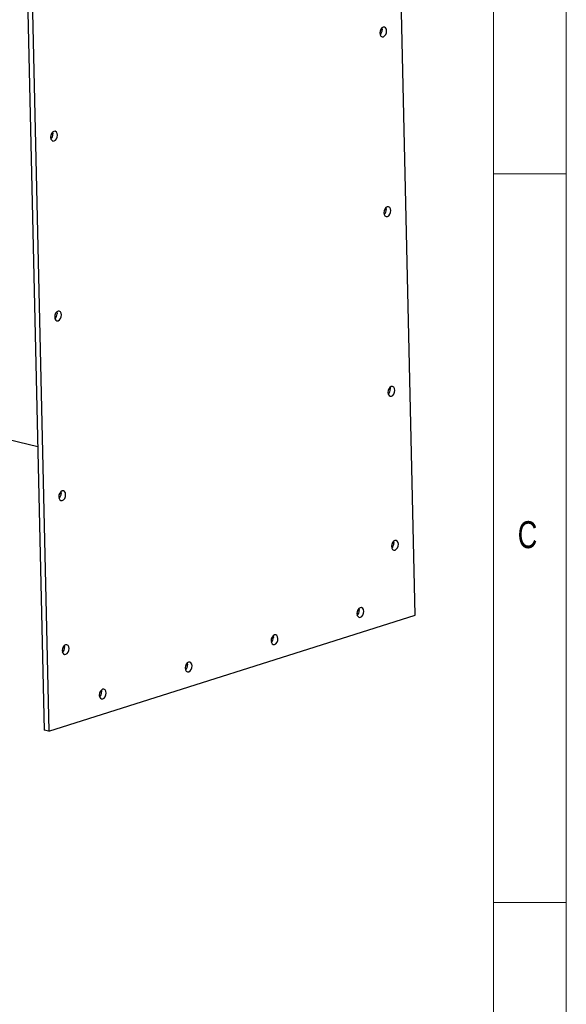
# Model space of a CAD drawing. Header units: millimetres. Extents: x 5 to 595, y 5 to 415.
# Tile 54 of 68: x 551 to 589, y 253 to 321. Entities that reach past the tile are written whole.
import ezdxf

# ---------------------------------------------------------------- set-up
doc = ezdxf.new("R2010")
doc.units = ezdxf.units.MM
doc.layers.add('NOTES', color=6, linetype='Continuous')
doc.layers.add('TRAIT-FORT', color=4, linetype='Continuous', lineweight=25)
doc.styles.add('SLDTEXTSTYLE0', font='TXT', dxfattribs={"width": 0.75})

msp = doc.modelspace()

# ---------------------------------------------------------------- linework, layer by layer
at = {"color": 7, "linetype": 'Continuous', "lineweight": 18}
for p, q in [((589, 5), (589, 415)), ((584, 10), (584, 410)), ((589, 310), (584, 310)), ((584, 260), (589, 260))]:
    msp.add_line(p, q, dxfattribs=at)
at = {"layer": 'TRAIT-FORT', "color": 4, "linetype": 'Continuous', "lineweight": 25}
for p, q in [((578.6344, 279.7106), (577.0755, 348.2614)), ((551.6212, 340.3707), (553.1801, 271.8199)), ((551.9323, 340.2946), (553.4912, 271.7438)), ((552.738, 291.2615), (549.9726, 291.9377)), ((553.4912, 271.7438), (578.6344, 279.7106)), ((553.4912, 271.7438), (553.1801, 271.8199))]:
    msp.add_line(p, q, dxfattribs=at)
at = {"layer": 'TRAIT-FORT', "color": 4, "linetype": 'Continuous', "lineweight": 25, "flags": 128}
for points in [[(576.2021, 319.6763), (576.2229, 319.5561), (576.2765, 319.4655), (576.3546, 319.4184), (576.4453, 319.422), (576.535, 319.4756), (576.6098, 319.5712), (576.6585, 319.6941), (576.6736, 319.8257), (576.6528, 319.9459), (576.5992, 320.0365), (576.5211, 320.0836), (576.4304, 320.0801), (576.3407, 320.0264), (576.2659, 319.9309), (576.2172, 319.8079), (576.2021, 319.6763)], [(576.3402, 320.026), (576.3417, 320.022), (576.3625, 319.9018)], [(553.6125, 312.5187), (553.6333, 312.3984), (553.6868, 312.3079), (553.7649, 312.2608), (553.8557, 312.2643), (553.9454, 312.3179), (554.0202, 312.4135), (554.0689, 312.5364), (554.0839, 312.668), (554.0631, 312.7883), (554.0096, 312.8788), (553.9315, 312.9259), (553.8407, 312.9224), (553.7511, 312.8688), (553.6763, 312.7732), (553.6276, 312.6503), (553.6125, 312.5187)], [(553.7506, 312.8683), (553.7521, 312.8643), (553.7729, 312.7441)], [(576.4827, 307.3372), (576.5035, 307.217), (576.5571, 307.1264), (576.6352, 307.0793), (576.7259, 307.0828), (576.8156, 307.1365), (576.8904, 307.232), (576.9391, 307.355), (576.9542, 307.4866), (576.9334, 307.6068), (576.8798, 307.6974), (576.8018, 307.7445), (576.711, 307.7409), (576.6213, 307.6873), (576.5465, 307.5917), (576.4978, 307.4688), (576.4827, 307.3372)], [(576.6209, 307.6868), (576.6223, 307.6829), (576.6431, 307.5626)], [(553.8931, 300.1795), (553.9139, 300.0593), (553.9675, 299.9687), (554.0456, 299.9216), (554.1363, 299.9252), (554.226, 299.9788), (554.3008, 300.0744), (554.3495, 300.1973), (554.3646, 300.3289), (554.3438, 300.4491), (554.2902, 300.5397), (554.2121, 300.5868), (554.1214, 300.5833), (554.0317, 300.5296), (553.9569, 300.4341), (553.9082, 300.3111), (553.8931, 300.1795)], [(554.0312, 300.5292), (554.0327, 300.5252), (554.0535, 300.405)], [(576.7634, 294.998), (576.7842, 294.8778), (576.8377, 294.7872), (576.9158, 294.7401), (577.0066, 294.7437), (577.0962, 294.7973), (577.171, 294.8929), (577.2197, 295.0158), (577.2348, 295.1474), (577.214, 295.2676), (577.1605, 295.3582), (577.0824, 295.4053), (576.9916, 295.4018), (576.902, 295.3481), (576.8271, 295.2526), (576.7784, 295.1296), (576.7634, 294.998)], [(576.9015, 295.3477), (576.9029, 295.3437), (576.9237, 295.2235)], [(554.1737, 287.8404), (554.1945, 287.7201), (554.2481, 287.6296), (554.3262, 287.5825), (554.4169, 287.586), (554.5066, 287.6396), (554.5814, 287.7352), (554.6301, 287.8581), (554.6452, 287.9898), (554.6244, 288.11), (554.5708, 288.2005), (554.4928, 288.2476), (554.402, 288.2441), (554.3123, 288.1905), (554.2375, 288.0949), (554.1888, 287.972), (554.1737, 287.8404)], [(554.3119, 288.19), (554.3133, 288.186), (554.3341, 288.0658)], [(577.0034, 284.4412), (577.0242, 284.321), (577.0778, 284.2304), (577.1559, 284.1833), (577.2466, 284.1869), (577.3363, 284.2405), (577.4111, 284.336), (577.4598, 284.459), (577.4749, 284.5906), (577.4541, 284.7108), (577.4005, 284.8014), (577.3224, 284.8485), (577.2317, 284.8449), (577.142, 284.7913), (577.0672, 284.6958), (577.0185, 284.5728), (577.0034, 284.4412)], [(577.1416, 284.7909), (577.143, 284.7869), (577.1638, 284.6666)], [(574.6353, 279.8244), (574.6562, 279.7041), (574.7097, 279.6136), (574.7878, 279.5665), (574.8785, 279.57), (574.9682, 279.6236), (575.043, 279.7192), (575.0917, 279.8421), (575.1068, 279.9737), (575.086, 280.094), (575.0325, 280.1845), (574.9544, 280.2316), (574.8636, 280.2281), (574.7739, 280.1745), (574.6991, 280.0789), (574.6504, 279.956), (574.6353, 279.8244)], [(574.7735, 280.174), (574.7749, 280.17), (574.7957, 280.0498)], [(568.7424, 277.9571), (568.7632, 277.8369), (568.8167, 277.7463), (568.8948, 277.6993), (568.9856, 277.7028), (569.0752, 277.7564), (569.1501, 277.852), (569.1988, 277.9749), (569.2138, 278.1065), (569.193, 278.2268), (569.1395, 278.3173), (569.0614, 278.3644), (568.9706, 278.3609), (568.881, 278.3072), (568.8062, 278.2117), (568.7575, 278.0887), (568.7424, 277.9571)], [(568.8805, 278.3068), (568.882, 278.3028), (568.9028, 278.1826)], [(554.4138, 277.2835), (554.4346, 277.1633), (554.4882, 277.0728), (554.5663, 277.0257), (554.657, 277.0292), (554.7467, 277.0828), (554.8215, 277.1784), (554.8702, 277.3013), (554.8853, 277.4329), (554.8645, 277.5532), (554.8109, 277.6437), (554.7328, 277.6908), (554.6421, 277.6873), (554.5524, 277.6337), (554.4776, 277.5381), (554.4289, 277.4152), (554.4138, 277.2835)], [(554.5519, 277.6332), (554.5534, 277.6292), (554.5742, 277.509)], [(562.8495, 276.0899), (562.8703, 275.9697), (562.9238, 275.8791), (563.0019, 275.832), (563.0927, 275.8356), (563.1823, 275.8892), (563.2571, 275.9848), (563.3058, 276.1077), (563.3209, 276.2393), (563.3001, 276.3595), (563.2466, 276.4501), (563.1685, 276.4972), (563.0777, 276.4937), (562.9881, 276.44), (562.9132, 276.3445), (562.8645, 276.2215), (562.8495, 276.0899)], [(562.9876, 276.4396), (562.989, 276.4356), (563.0098, 276.3154)], [(556.9565, 274.2227), (556.9773, 274.1025), (557.0309, 274.0119), (557.1089, 273.9648), (557.1997, 273.9684), (557.2894, 274.022), (557.3642, 274.1175), (557.4129, 274.2405), (557.428, 274.3721), (557.4071, 274.4923), (557.3536, 274.5829), (557.2755, 274.63), (557.1848, 274.6264), (557.0951, 274.5728), (557.0203, 274.4773), (556.9716, 274.3543), (556.9565, 274.2227)], [(557.0946, 274.5724), (557.0961, 274.5684), (557.1169, 274.4481)]]:
    msp.add_lwpolyline(points, dxfattribs=at)
at = {"layer": 'TRAIT-FORT', "color": 4, "linetype": 'Continuous', "lineweight": 25}
for centre, start, end in [((575.8897, 319.8864), 315.029743, 1.862808), ((553.3001, 312.7287), 315.029808, 1.862804), ((576.1703, 307.5473), 315.029746, 1.862808), ((553.5807, 300.3896), 315.029808, 1.862804), ((576.451, 295.2081), 315.029766, 1.862807), ((553.8614, 288.0504), 315.029808, 1.862804), ((576.691, 284.6513), 315.029861, 1.862801), ((574.323, 280.0344), 315.029751, 1.862808), ((568.43, 278.1672), 315.029808, 1.862804), ((554.1014, 277.4936), 315.029808, 1.862804), ((562.5371, 276.3), 315.029808, 1.862804), ((556.6441, 274.4328), 315.029808, 1.862804)]:
    msp.add_arc(centre, 0.473, start, end, dxfattribs=at)

# ---------------------------------------------------------------- texts
at = {"layer": 'NOTES', "color": 211, "insert": (585.6667, 286.168), "char_height": 1.8521, "attachment_point": 1, "style": 'SLDTEXTSTYLE0'}
msp.add_mtext('C', dxfattribs=at)

doc.saveas('drawing.dxf')
